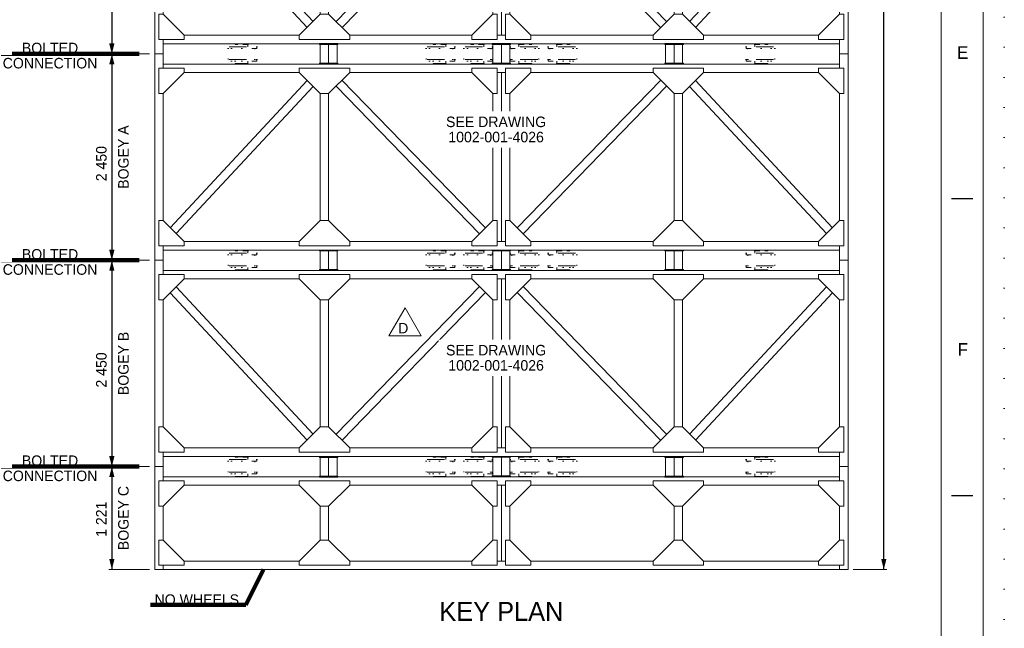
# Model space of a CAD drawing. Header units: millimetres. Extents: x -33820 to -12795, y -745548 to -730698.
# Tile 13 of 25: x -18638 to -12795, y -742434 to -738821. Entities that reach past the tile are written whole.
import ezdxf
from ezdxf.enums import TextEntityAlignment as Align

# ---------------------------------------------------------------- set-up
doc = ezdxf.new("R2010")
doc.units = ezdxf.units.MM
doc.header["$MEASUREMENT"] = 0
for name, pattern in [('DGN Style 1', [178.733029, 0.297393, -178.435636]), ('DGN Style 5', [208.174909, 89.217818, -118.957091]), ('DGN Style 6', [565.640967, 0.297393, -118.957091, 208.174909, -118.957091, 0.297393, -118.957091])]:
    doc.linetypes.add(name, pattern=pattern)
doc.styles.add('Style-ENGINEERING', font='ENGINEERING.shx')
doc.styles.add('Style-ENGINEERING_0', font='ENGINEERING.shx')
doc.dimstyles.new('MetricMM', dxfattribs={"dimtxt": 3, "dimasz": 3, "dimexe": 1.5, "dimexo": 1.5, "dimgap": 1.5, "dimtad": 1, "dimdec": 0, "dimzin": 7, "dimtxsty": 'Style-ENGINEERING_0', "dimcen": 0.09, "dimclrd": 1, "dimclre": 1, "dimclrt": 7, "dimadec": 0, "dimazin": 3, "dimtfac": 1, "dimtdec": 0, "dimtofl": 0, "dimtmove": 0, "dimatfit": 3, "dimfxl": 1, "dimtzin": 7, "dimlwd": -1, "dimlwe": 0, "dimarcsym": 0})

# ---------------------------------------------------------------- blocks, each defined once
blk = doc.blocks.new('*U328')
for p, q in [((412.95, -70.47), (407.95, -70.47)), ((412.95, -140.97), (407.95, -140.97))]:
    blk.add_line(p, q)
at = {"color": 7, "linetype": 'Continuous', "lineweight": 0, "flags": 128}
blk.add_lwpolyline([(-415.55, 292.03), (415.45, 292.03), (415.45, -291.97), (-415.55, -291.97), (-415.55, 292.03)], close=True, dxfattribs=at)
at = {"color": 7, "linetype": 'Continuous', "lineweight": 13, "flags": 128}
blk.add_lwpolyline([(-405.55, 282.03), (405.45, 282.03), (405.45, -281.97), (-405.55, -281.97), (-405.55, 282.03)], close=True, dxfattribs=at)
at = {"char_height": 3, "attachment_point": 5, "line_spacing_factor": 1.2, "style": 'Style-ENGINEERING'}
for s, insert in [('E', (410.58, -35.72)), ('F', (410.58, -106.22))]:
    blk.add_mtext(s, dxfattribs=dict(at, insert=insert))
blk = doc.blocks.new('*U391')
at = {"color": 7, "linetype": 'Continuous', "lineweight": 0}
for p, q in [((-4115, -611), (-4115, 611)), ((-4115, 611), (-4015, 611)), ((-4015, 440), (-4015, 611)), ((4115, 611), (4015, 611)), ((4015, 440), (4015, 611)), ((4115, -611), (4115, 611)), ((4015, 490), (-4015, 490)), ((-3765, 390), (-2400, 390)), ((-1800, 390), (-350, 390)), ((-50, 390), (50, 390)), ((0, -511), (0, 390)), ((350, 390), (1800, 390)), ((2400, 390), (3765, 390)), ((-4015, -261), (-4015, 140)), ((-2150, -261), (-2150, 140)), ((-2050, -261), (-2050, 140)), ((-100, -261), (-100, 140)), ((100, -261), (100, 140)), ((2050, -261), (2050, 140)), ((2150, -261), (2150, 140)), ((4015, -261), (4015, 140)), ((-4015, -561), (-4015, -611)), ((-3765, -511), (-2400, -511)), ((-1800, -511), (-350, -511)), ((-50, -511), (50, -511)), ((350, -511), (1800, -511)), ((2400, -511), (3765, -511)), ((4015, -561), (4015, -611)), ((4115, -611), (-4115, -611))]:
    blk.add_line(p, q, dxfattribs=at)
at = {"color": 7, "linetype": 'Continuous', "lineweight": 0, "flags": 128}
for points in [[(-4065, 440), (-3765, 440), (-3765, 390), (-4015, 140), (-4065, 140), (-4065, 440)], [(-2400, 440), (-1800, 440), (-1800, 390), (-2050, 140), (-2150, 140), (-2400, 390), (-2400, 440)], [(-50, 440), (-350, 440), (-350, 390), (-100, 140), (-50, 140), (-50, 440)], [(50, 440), (350, 440), (350, 390), (100, 140), (50, 140), (50, 440)], [(2400, 440), (1800, 440), (1800, 390), (2050, 140), (2150, 140), (2400, 390), (2400, 440)], [(4065, 440), (3765, 440), (3765, 390), (4015, 140), (4065, 140), (4065, 440)], [(-4065, -561), (-3765, -561), (-3765, -511), (-4015, -261), (-4065, -261), (-4065, -561)], [(-2400, -561), (-1800, -561), (-1800, -511), (-2050, -261), (-2150, -261), (-2400, -511), (-2400, -561)], [(-50, -561), (-350, -561), (-350, -511), (-100, -261), (-50, -261), (-50, -561)], [(50, -561), (350, -561), (350, -511), (100, -261), (50, -261), (50, -561)], [(2400, -561), (1800, -561), (1800, -511), (2050, -261), (2150, -261), (2400, -511), (2400, -561)], [(4065, -561), (3765, -561), (3765, -511), (4015, -261), (4065, -261), (4065, -561)]]:
    blk.add_lwpolyline(points, close=True, dxfattribs=at)
blk = doc.blocks.new('*U439')
at = {"color": 7, "linetype": 'Continuous', "lineweight": 0}
for p, q in [((-4115, 1225), (-4115, -1225)), ((-4115, 1225), (-4015, 1225)), ((-4015, 1054), (-4015, 1225)), ((4115, 1225), (4015, 1225)), ((4015, 1054), (4015, 1225)), ((4115, 1225), (4115, -1225)), ((4015, 1104), (-4015, 1104)), ((-3765, 1004), (-2400, 1004)), ((-1800, 1004), (-350, 1004)), ((-50, 1004), (50, 1004)), ((0, 1004), (0, -1004)), ((350, 1004), (1800, 1004)), ((2400, 1004), (3765, 1004)), ((-3930, 839), (-2306, -910)), ((-3859, 909), (-2235, -839)), ((-259, 912), (-1962, -841)), ((-188, 841), (-1893, -914)), ((188, 841), (1893, -914)), ((259, 912), (1962, -841)), ((3859, 909), (2235, -839)), ((3930, 839), (2306, -910)), ((-4015, 754), (-4015, -754)), ((-2150, 754), (-2150, -754)), ((-2050, 754), (-2050, -754)), ((-100, 754), (-100, -754)), ((100, 754), (100, -754)), ((2050, 754), (2050, -754)), ((2150, 754), (2150, -754)), ((4015, 754), (4015, -754)), ((-3765, -1004), (-2400, -1004)), ((-1800, -1004), (-350, -1004)), ((-50, -1004), (50, -1004)), ((350, -1004), (1800, -1004)), ((2400, -1004), (3765, -1004)), ((-4015, -1054), (-4015, -1225)), ((4015, -1104), (-4015, -1104)), ((4015, -1054), (4015, -1225)), ((-4115, -1225), (-4015, -1225)), ((4115, -1225), (4015, -1225))]:
    blk.add_line(p, q, dxfattribs=at)
at = {"color": 7, "linetype": 'Continuous', "lineweight": 0, "flags": 128}
for points in [[(-4065, 1054), (-3765, 1054), (-3765, 1004), (-4015, 754), (-4065, 754), (-4065, 1054)], [(-2400, 1054), (-1800, 1054), (-1800, 1004), (-2050, 754), (-2150, 754), (-2400, 1004), (-2400, 1054)], [(-50, 1054), (-350, 1054), (-350, 1004), (-100, 754), (-50, 754), (-50, 1054)], [(50, 1054), (350, 1054), (350, 1004), (100, 754), (50, 754), (50, 1054)], [(2400, 1054), (1800, 1054), (1800, 1004), (2050, 754), (2150, 754), (2400, 1004), (2400, 1054)], [(4065, 1054), (3765, 1054), (3765, 1004), (4015, 754), (4065, 754), (4065, 1054)], [(-4065, -1054), (-3765, -1054), (-3765, -1004), (-4015, -754), (-4065, -754), (-4065, -1054)], [(-2400, -1054), (-1800, -1054), (-1800, -1004), (-2050, -754), (-2150, -754), (-2400, -1004), (-2400, -1054)], [(-50, -1054), (-350, -1054), (-350, -1004), (-100, -754), (-50, -754), (-50, -1054)], [(50, -1054), (350, -1054), (350, -1004), (100, -754), (50, -754), (50, -1054)], [(2400, -1054), (1800, -1054), (1800, -1004), (2050, -754), (2150, -754), (2400, -1004), (2400, -1054)], [(4065, -1054), (3765, -1054), (3765, -1004), (4015, -754), (4065, -754), (4065, -1054)]]:
    blk.add_lwpolyline(points, close=True, dxfattribs=at)
blk = doc.blocks.new('*U462')
at = {"color": 7, "linetype": 'Continuous', "lineweight": 0}
for p, q in [((-4115, 1225), (-4115, -1225)), ((-4115, 1225), (-4015, 1225)), ((-4015, 1054), (-4015, 1225)), ((4115, 1225), (4015, 1225)), ((4015, 1054), (4015, 1225)), ((4115, 1225), (4115, -1225)), ((4015, 1104), (-4015, 1104)), ((-3765, 1004), (-2400, 1004)), ((-1800, 1004), (-350, 1004)), ((-50, 1004), (50, 1004)), ((0, 1004), (0, -1004)), ((350, 1004), (1800, 1004)), ((2400, 1004), (3765, 1004)), ((-3930, 839), (-2306, -910)), ((-3859, 909), (-2235, -839)), ((-259, 912), (-1962, -841)), ((-188, 841), (-1893, -914)), ((188, 841), (1893, -914)), ((259, 912), (1962, -841)), ((3859, 909), (2235, -839)), ((3930, 839), (2306, -910)), ((-4015, 754), (-4015, -754)), ((-2150, 754), (-2150, -754)), ((-2050, 754), (-2050, -754)), ((-100, 754), (-100, -754)), ((100, 754), (100, -754)), ((2050, 754), (2050, -754)), ((2150, 754), (2150, -754)), ((4015, 754), (4015, -754)), ((-3765, -1004), (-2400, -1004)), ((-1800, -1004), (-350, -1004)), ((-50, -1004), (50, -1004)), ((350, -1004), (1800, -1004)), ((2400, -1004), (3765, -1004)), ((-4015, -1054), (-4015, -1225)), ((4015, -1104), (-4015, -1104)), ((4015, -1054), (4015, -1225)), ((-4115, -1225), (-4015, -1225)), ((4115, -1225), (4015, -1225))]:
    blk.add_line(p, q, dxfattribs=at)
at = {"color": 7, "linetype": 'Continuous', "lineweight": 0, "flags": 128}
for points in [[(-4065, 1054), (-3765, 1054), (-3765, 1004), (-4015, 754), (-4065, 754), (-4065, 1054)], [(-2400, 1054), (-1800, 1054), (-1800, 1004), (-2050, 754), (-2150, 754), (-2400, 1004), (-2400, 1054)], [(-50, 1054), (-350, 1054), (-350, 1004), (-100, 754), (-50, 754), (-50, 1054)], [(50, 1054), (350, 1054), (350, 1004), (100, 754), (50, 754), (50, 1054)], [(2400, 1054), (1800, 1054), (1800, 1004), (2050, 754), (2150, 754), (2400, 1004), (2400, 1054)], [(4065, 1054), (3765, 1054), (3765, 1004), (4015, 754), (4065, 754), (4065, 1054)], [(-4065, -1054), (-3765, -1054), (-3765, -1004), (-4015, -754), (-4065, -754), (-4065, -1054)], [(-2400, -1054), (-1800, -1054), (-1800, -1004), (-2050, -754), (-2150, -754), (-2400, -1004), (-2400, -1054)], [(-50, -1054), (-350, -1054), (-350, -1004), (-100, -754), (-50, -754), (-50, -1054)], [(50, -1054), (350, -1054), (350, -1004), (100, -754), (50, -754), (50, -1054)], [(2400, -1054), (1800, -1054), (1800, -1004), (2050, -754), (2150, -754), (2400, -1004), (2400, -1054)], [(4065, -1054), (3765, -1054), (3765, -1004), (4015, -754), (4065, -754), (4065, -1054)]]:
    blk.add_lwpolyline(points, close=True, dxfattribs=at)
blk = doc.blocks.new('*U463')
at = {"color": 7, "linetype": 'Continuous', "lineweight": 0}
for p, q in [((-4115, 1225), (-4115, -1225)), ((-4115, 1225), (-4015, 1225)), ((-4015, 1054), (-4015, 1225)), ((4115, 1225), (4015, 1225)), ((4015, 1054), (4015, 1225)), ((4115, 1225), (4115, -1225)), ((4015, 1104), (-4015, 1104)), ((-3765, 1004), (-2400, 1004)), ((-1800, 1004), (-350, 1004)), ((-50, 1004), (50, 1004)), ((0, 1004), (0, -1004)), ((350, 1004), (1800, 1004)), ((2400, 1004), (3765, 1004)), ((-3930, 839), (-2306, -910)), ((-3859, 909), (-2235, -839)), ((-259, 912), (-1962, -841)), ((-188, 841), (-1893, -914)), ((188, 841), (1893, -914)), ((259, 912), (1962, -841)), ((3859, 909), (2235, -839)), ((3930, 839), (2306, -910)), ((-4015, 754), (-4015, -754)), ((-2150, 754), (-2150, -754)), ((-2050, 754), (-2050, -754)), ((-100, 754), (-100, -754)), ((100, 754), (100, -754)), ((2050, 754), (2050, -754)), ((2150, 754), (2150, -754)), ((4015, 754), (4015, -754)), ((-3765, -1004), (-2400, -1004)), ((-1800, -1004), (-350, -1004)), ((-50, -1004), (50, -1004)), ((350, -1004), (1800, -1004)), ((2400, -1004), (3765, -1004)), ((-4015, -1054), (-4015, -1225)), ((4015, -1104), (-4015, -1104)), ((4015, -1054), (4015, -1225)), ((-4115, -1225), (-4015, -1225)), ((4115, -1225), (4015, -1225))]:
    blk.add_line(p, q, dxfattribs=at)
at = {"color": 7, "linetype": 'Continuous', "lineweight": 0, "extrusion": (0, 0, -1), "flags": 128}
for points in [[(4065, 1054), (3765, 1054), (3765, 1004), (4015, 754), (4065, 754), (4065, 1054)], [(2400, 1054), (1800, 1054), (1800, 1004), (2050, 754), (2150, 754), (2400, 1004), (2400, 1054)], [(50, 1054), (350, 1054), (350, 1004), (100, 754), (50, 754), (50, 1054)], [(-50, 1054), (-350, 1054), (-350, 1004), (-100, 754), (-50, 754), (-50, 1054)], [(-2400, 1054), (-1800, 1054), (-1800, 1004), (-2050, 754), (-2150, 754), (-2400, 1004), (-2400, 1054)], [(-4065, 1054), (-3765, 1054), (-3765, 1004), (-4015, 754), (-4065, 754), (-4065, 1054)], [(4065, -1054), (3765, -1054), (3765, -1004), (4015, -754), (4065, -754), (4065, -1054)], [(2400, -1054), (1800, -1054), (1800, -1004), (2050, -754), (2150, -754), (2400, -1004), (2400, -1054)], [(50, -1054), (350, -1054), (350, -1004), (100, -754), (50, -754), (50, -1054)], [(-50, -1054), (-350, -1054), (-350, -1004), (-100, -754), (-50, -754), (-50, -1054)], [(-2400, -1054), (-1800, -1054), (-1800, -1004), (-2050, -754), (-2150, -754), (-2400, -1004), (-2400, -1054)], [(-4065, -1054), (-3765, -1054), (-3765, -1004), (-4015, -754), (-4065, -754), (-4065, -1054)]]:
    blk.add_lwpolyline(points, close=True, dxfattribs=at)
blk = doc.blocks.new('*U465')
at = {"color": 7, "linetype": 'DGN Style 6', "lineweight": 0, "flags": 128}
for points in [[(-76, 119), (76, 119), (76, 114), (-76, 114), (-76, 119)], [(-181, 65), (181, 65), (181, 85), (-181, 85), (-181, 65)], [(-181, -85), (181, -85), (181, -65), (-181, -65), (-181, -85)], [(-76, -113), (76, -113), (76, -118), (-76, -118), (-76, -113)]]:
    blk.add_lwpolyline(points, close=True, dxfattribs=at)
for points in [[(-159, 65), (-159, -65)], [(76, 85), (76, 114), (-76, 114), (-76, 85)], [(159, -65), (159, 65)], [(76, -85), (76, -113), (-76, -113), (-76, -85)]]:
    blk.add_lwpolyline(points, dxfattribs=at)
blk = doc.blocks.new('*U466')
at = {"color": 7, "linetype": 'DGN Style 6', "lineweight": 0, "flags": 128}
for points in [[(-76, 119), (76, 119), (76, 114), (-76, 114), (-76, 119)], [(-181, 65), (181, 65), (181, 85), (-181, 85), (-181, 65)], [(-181, -85), (181, -85), (181, -65), (-181, -65), (-181, -85)], [(-76, -113), (76, -113), (76, -118), (-76, -118), (-76, -113)]]:
    blk.add_lwpolyline(points, close=True, dxfattribs=at)
for points in [[(-159, 65), (-159, -65)], [(76, 85), (76, 114), (-76, 114), (-76, 85)], [(159, -65), (159, 65)], [(76, -85), (76, -113), (-76, -113), (-76, -85)]]:
    blk.add_lwpolyline(points, dxfattribs=at)
blk = doc.blocks.new('*U467')
at = {"color": 7, "linetype": 'DGN Style 6', "lineweight": 0, "flags": 128}
for points in [[(-76, 119), (76, 119), (76, 114), (-76, 114), (-76, 119)], [(-181, 65), (181, 65), (181, 85), (-181, 85), (-181, 65)], [(-181, -85), (181, -85), (181, -65), (-181, -65), (-181, -85)], [(-76, -113), (76, -113), (76, -118), (-76, -118), (-76, -113)]]:
    blk.add_lwpolyline(points, close=True, dxfattribs=at)
for points in [[(-159, 65), (-159, -65)], [(76, 85), (76, 114), (-76, 114), (-76, 85)], [(159, -65), (159, 65)], [(76, -85), (76, -113), (-76, -113), (-76, -85)]]:
    blk.add_lwpolyline(points, dxfattribs=at)
blk = doc.blocks.new('*U468')
at = {"color": 7, "linetype": 'DGN Style 6', "lineweight": 0, "extrusion": (0, 0, -1), "flags": 128}
for points in [[(76, 119), (-76, 119), (-76, 114), (76, 114), (76, 119)], [(181, 65), (-181, 65), (-181, 85), (181, 85), (181, 65)], [(181, -85), (-181, -85), (-181, -65), (181, -65), (181, -85)], [(76, -113), (-76, -113), (-76, -118), (76, -118), (76, -113)]]:
    blk.add_lwpolyline(points, close=True, dxfattribs=at)
for points in [[(159, 65), (159, -65)], [(-76, 85), (-76, 114), (76, 114), (76, 85)], [(-159, -65), (-159, 65)], [(-76, -85), (-76, -113), (76, -113), (76, -85)]]:
    blk.add_lwpolyline(points, dxfattribs=at)
blk = doc.blocks.new('*U469')
at = {"color": 7, "linetype": 'DGN Style 6', "lineweight": 0, "extrusion": (0, 0, -1), "flags": 128}
for points in [[(76, 119), (-76, 119), (-76, 114), (76, 114), (76, 119)], [(181, 65), (-181, 65), (-181, 85), (181, 85), (181, 65)], [(181, -85), (-181, -85), (-181, -65), (181, -65), (181, -85)], [(76, -113), (-76, -113), (-76, -118), (76, -118), (76, -113)]]:
    blk.add_lwpolyline(points, close=True, dxfattribs=at)
for points in [[(159, 65), (159, -65)], [(-76, 85), (-76, 114), (76, 114), (76, 85)], [(-159, -65), (-159, 65)], [(-76, -85), (-76, -113), (76, -113), (76, -85)]]:
    blk.add_lwpolyline(points, dxfattribs=at)
blk = doc.blocks.new('*U470')
at = {"color": 7, "linetype": 'DGN Style 6', "lineweight": 0, "extrusion": (0, 0, -1), "flags": 128}
for points in [[(76, 119), (-76, 119), (-76, 114), (76, 114), (76, 119)], [(181, 65), (-181, 65), (-181, 85), (181, 85), (181, 65)], [(181, -85), (-181, -85), (-181, -65), (181, -65), (181, -85)], [(76, -113), (-76, -113), (-76, -118), (76, -118), (76, -113)]]:
    blk.add_lwpolyline(points, close=True, dxfattribs=at)
for points in [[(159, 65), (159, -65)], [(-76, 85), (-76, 114), (76, 114), (76, 85)], [(-159, -65), (-159, 65)], [(-76, -85), (-76, -113), (76, -113), (76, -85)]]:
    blk.add_lwpolyline(points, dxfattribs=at)
blk = doc.blocks.new('*U464')
at = {"color": 7, "linetype": 'DGN Style 6', "lineweight": 0, "rotation": 180}
for name, p in [('*U467', (-3085, 0)), ('*U466', (-735, 0)), ('*U465', (-285, 0))]:
    blk.add_blockref(name, p, dxfattribs=at)
at = {"color": 7, "linetype": 'DGN Style 6', "lineweight": 0, "extrusion": (0, 0, -1), "rotation": 180}
for name, p in [('*U468', (-285, 0)), ('*U469', (-735, 0)), ('*U470', (-3085, 0))]:
    blk.add_blockref(name, p, dxfattribs=at)
blk = doc.blocks.new('*U472')
at = {"color": 7, "linetype": 'DGN Style 6', "lineweight": 0, "flags": 128}
for points in [[(-76, 119), (76, 119), (76, 114), (-76, 114), (-76, 119)], [(-181, 65), (181, 65), (181, 85), (-181, 85), (-181, 65)], [(-181, -85), (181, -85), (181, -65), (-181, -65), (-181, -85)], [(-76, -113), (76, -113), (76, -118), (-76, -118), (-76, -113)]]:
    blk.add_lwpolyline(points, close=True, dxfattribs=at)
for points in [[(-159, 65), (-159, -65)], [(76, 85), (76, 114), (-76, 114), (-76, 85)], [(159, -65), (159, 65)], [(76, -85), (76, -113), (-76, -113), (-76, -85)]]:
    blk.add_lwpolyline(points, dxfattribs=at)
blk = doc.blocks.new('*U473')
at = {"color": 7, "linetype": 'DGN Style 6', "lineweight": 0, "flags": 128}
for points in [[(-76, 119), (76, 119), (76, 114), (-76, 114), (-76, 119)], [(-181, 65), (181, 65), (181, 85), (-181, 85), (-181, 65)], [(-181, -85), (181, -85), (181, -65), (-181, -65), (-181, -85)], [(-76, -113), (76, -113), (76, -118), (-76, -118), (-76, -113)]]:
    blk.add_lwpolyline(points, close=True, dxfattribs=at)
for points in [[(-159, 65), (-159, -65)], [(76, 85), (76, 114), (-76, 114), (-76, 85)], [(159, -65), (159, 65)], [(76, -85), (76, -113), (-76, -113), (-76, -85)]]:
    blk.add_lwpolyline(points, dxfattribs=at)
blk = doc.blocks.new('*U474')
at = {"color": 7, "linetype": 'DGN Style 6', "lineweight": 0, "flags": 128}
for points in [[(-76, 119), (76, 119), (76, 114), (-76, 114), (-76, 119)], [(-181, 65), (181, 65), (181, 85), (-181, 85), (-181, 65)], [(-181, -85), (181, -85), (181, -65), (-181, -65), (-181, -85)], [(-76, -113), (76, -113), (76, -118), (-76, -118), (-76, -113)]]:
    blk.add_lwpolyline(points, close=True, dxfattribs=at)
for points in [[(-159, 65), (-159, -65)], [(76, 85), (76, 114), (-76, 114), (-76, 85)], [(159, -65), (159, 65)], [(76, -85), (76, -113), (-76, -113), (-76, -85)]]:
    blk.add_lwpolyline(points, dxfattribs=at)
blk = doc.blocks.new('*U475')
at = {"color": 7, "linetype": 'DGN Style 6', "lineweight": 0, "extrusion": (0, 0, -1), "flags": 128}
for points in [[(76, 119), (-76, 119), (-76, 114), (76, 114), (76, 119)], [(181, 65), (-181, 65), (-181, 85), (181, 85), (181, 65)], [(181, -85), (-181, -85), (-181, -65), (181, -65), (181, -85)], [(76, -113), (-76, -113), (-76, -118), (76, -118), (76, -113)]]:
    blk.add_lwpolyline(points, close=True, dxfattribs=at)
for points in [[(159, 65), (159, -65)], [(-76, 85), (-76, 114), (76, 114), (76, 85)], [(-159, -65), (-159, 65)], [(-76, -85), (-76, -113), (76, -113), (76, -85)]]:
    blk.add_lwpolyline(points, dxfattribs=at)
blk = doc.blocks.new('*U476')
at = {"color": 7, "linetype": 'DGN Style 6', "lineweight": 0, "extrusion": (0, 0, -1), "flags": 128}
for points in [[(76, 119), (-76, 119), (-76, 114), (76, 114), (76, 119)], [(181, 65), (-181, 65), (-181, 85), (181, 85), (181, 65)], [(181, -85), (-181, -85), (-181, -65), (181, -65), (181, -85)], [(76, -113), (-76, -113), (-76, -118), (76, -118), (76, -113)]]:
    blk.add_lwpolyline(points, close=True, dxfattribs=at)
for points in [[(159, 65), (159, -65)], [(-76, 85), (-76, 114), (76, 114), (76, 85)], [(-159, -65), (-159, 65)], [(-76, -85), (-76, -113), (76, -113), (76, -85)]]:
    blk.add_lwpolyline(points, dxfattribs=at)
blk = doc.blocks.new('*U477')
at = {"color": 7, "linetype": 'DGN Style 6', "lineweight": 0, "extrusion": (0, 0, -1), "flags": 128}
for points in [[(76, 119), (-76, 119), (-76, 114), (76, 114), (76, 119)], [(181, 65), (-181, 65), (-181, 85), (181, 85), (181, 65)], [(181, -85), (-181, -85), (-181, -65), (181, -65), (181, -85)], [(76, -113), (-76, -113), (-76, -118), (76, -118), (76, -113)]]:
    blk.add_lwpolyline(points, close=True, dxfattribs=at)
for points in [[(159, 65), (159, -65)], [(-76, 85), (-76, 114), (76, 114), (76, 85)], [(-159, -65), (-159, 65)], [(-76, -85), (-76, -113), (76, -113), (76, -85)]]:
    blk.add_lwpolyline(points, dxfattribs=at)
blk = doc.blocks.new('*U471')
at = {"color": 7, "linetype": 'DGN Style 6', "lineweight": 0, "rotation": 180}
for name, p in [('*U474', (-3085, 0)), ('*U473', (-735, 0)), ('*U472', (-285, 0))]:
    blk.add_blockref(name, p, dxfattribs=at)
at = {"color": 7, "linetype": 'DGN Style 6', "lineweight": 0, "extrusion": (0, 0, -1), "rotation": 180}
for name, p in [('*U475', (-285, 0)), ('*U476', (-735, 0)), ('*U477', (-3085, 0))]:
    blk.add_blockref(name, p, dxfattribs=at)
blk = doc.blocks.new('*U479')
at = {"color": 7, "linetype": 'DGN Style 6', "lineweight": 0, "flags": 128}
for points in [[(-76, 119), (76, 119), (76, 114), (-76, 114), (-76, 119)], [(-181, 65), (181, 65), (181, 85), (-181, 85), (-181, 65)], [(-181, -85), (181, -85), (181, -65), (-181, -65), (-181, -85)], [(-76, -113), (76, -113), (76, -118), (-76, -118), (-76, -113)]]:
    blk.add_lwpolyline(points, close=True, dxfattribs=at)
for points in [[(-159, 65), (-159, -65)], [(76, 85), (76, 114), (-76, 114), (-76, 85)], [(159, -65), (159, 65)], [(76, -85), (76, -113), (-76, -113), (-76, -85)]]:
    blk.add_lwpolyline(points, dxfattribs=at)
blk = doc.blocks.new('*U480')
at = {"color": 7, "linetype": 'DGN Style 6', "lineweight": 0, "flags": 128}
for points in [[(-76, 119), (76, 119), (76, 114), (-76, 114), (-76, 119)], [(-181, 65), (181, 65), (181, 85), (-181, 85), (-181, 65)], [(-181, -85), (181, -85), (181, -65), (-181, -65), (-181, -85)], [(-76, -113), (76, -113), (76, -118), (-76, -118), (-76, -113)]]:
    blk.add_lwpolyline(points, close=True, dxfattribs=at)
for points in [[(-159, 65), (-159, -65)], [(76, 85), (76, 114), (-76, 114), (-76, 85)], [(159, -65), (159, 65)], [(76, -85), (76, -113), (-76, -113), (-76, -85)]]:
    blk.add_lwpolyline(points, dxfattribs=at)
blk = doc.blocks.new('*U481')
at = {"color": 7, "linetype": 'DGN Style 6', "lineweight": 0, "flags": 128}
for points in [[(-76, 119), (76, 119), (76, 114), (-76, 114), (-76, 119)], [(-181, 65), (181, 65), (181, 85), (-181, 85), (-181, 65)], [(-181, -85), (181, -85), (181, -65), (-181, -65), (-181, -85)], [(-76, -113), (76, -113), (76, -118), (-76, -118), (-76, -113)]]:
    blk.add_lwpolyline(points, close=True, dxfattribs=at)
for points in [[(-159, 65), (-159, -65)], [(76, 85), (76, 114), (-76, 114), (-76, 85)], [(159, -65), (159, 65)], [(76, -85), (76, -113), (-76, -113), (-76, -85)]]:
    blk.add_lwpolyline(points, dxfattribs=at)
blk = doc.blocks.new('*U482')
at = {"color": 7, "linetype": 'DGN Style 6', "lineweight": 0, "extrusion": (0, 0, -1), "flags": 128}
for points in [[(76, 119), (-76, 119), (-76, 114), (76, 114), (76, 119)], [(181, 65), (-181, 65), (-181, 85), (181, 85), (181, 65)], [(181, -85), (-181, -85), (-181, -65), (181, -65), (181, -85)], [(76, -113), (-76, -113), (-76, -118), (76, -118), (76, -113)]]:
    blk.add_lwpolyline(points, close=True, dxfattribs=at)
for points in [[(159, 65), (159, -65)], [(-76, 85), (-76, 114), (76, 114), (76, 85)], [(-159, -65), (-159, 65)], [(-76, -85), (-76, -113), (76, -113), (76, -85)]]:
    blk.add_lwpolyline(points, dxfattribs=at)
blk = doc.blocks.new('*U483')
at = {"color": 7, "linetype": 'DGN Style 6', "lineweight": 0, "extrusion": (0, 0, -1), "flags": 128}
for points in [[(76, 119), (-76, 119), (-76, 114), (76, 114), (76, 119)], [(181, 65), (-181, 65), (-181, 85), (181, 85), (181, 65)], [(181, -85), (-181, -85), (-181, -65), (181, -65), (181, -85)], [(76, -113), (-76, -113), (-76, -118), (76, -118), (76, -113)]]:
    blk.add_lwpolyline(points, close=True, dxfattribs=at)
for points in [[(159, 65), (159, -65)], [(-76, 85), (-76, 114), (76, 114), (76, 85)], [(-159, -65), (-159, 65)], [(-76, -85), (-76, -113), (76, -113), (76, -85)]]:
    blk.add_lwpolyline(points, dxfattribs=at)
blk = doc.blocks.new('*U484')
at = {"color": 7, "linetype": 'DGN Style 6', "lineweight": 0, "extrusion": (0, 0, -1), "flags": 128}
for points in [[(76, 119), (-76, 119), (-76, 114), (76, 114), (76, 119)], [(181, 65), (-181, 65), (-181, 85), (181, 85), (181, 65)], [(181, -85), (-181, -85), (-181, -65), (181, -65), (181, -85)], [(76, -113), (-76, -113), (-76, -118), (76, -118), (76, -113)]]:
    blk.add_lwpolyline(points, close=True, dxfattribs=at)
for points in [[(159, 65), (159, -65)], [(-76, 85), (-76, 114), (76, 114), (76, 85)], [(-159, -65), (-159, 65)], [(-76, -85), (-76, -113), (76, -113), (76, -85)]]:
    blk.add_lwpolyline(points, dxfattribs=at)
blk = doc.blocks.new('*U478')
at = {"color": 7, "linetype": 'DGN Style 6', "lineweight": 0, "rotation": 180}
for name, p in [('*U481', (-3085, 0)), ('*U480', (-735, 0)), ('*U479', (-285, 0))]:
    blk.add_blockref(name, p, dxfattribs=at)
at = {"color": 7, "linetype": 'DGN Style 6', "lineweight": 0, "extrusion": (0, 0, -1), "rotation": 180}
for name, p in [('*U482', (-285, 0)), ('*U483', (-735, 0)), ('*U484', (-3085, 0))]:
    blk.add_blockref(name, p, dxfattribs=at)
blk = doc.blocks.new('*U486')
at = {"color": 7, "linetype": 'DGN Style 6', "lineweight": 0, "flags": 128}
for points in [[(-76, 119), (76, 119), (76, 114), (-76, 114), (-76, 119)], [(-181, 65), (181, 65), (181, 85), (-181, 85), (-181, 65)], [(-181, -85), (181, -85), (181, -65), (-181, -65), (-181, -85)], [(-76, -113), (76, -113), (76, -118), (-76, -118), (-76, -113)]]:
    blk.add_lwpolyline(points, close=True, dxfattribs=at)
for points in [[(-159, 65), (-159, -65)], [(76, 85), (76, 114), (-76, 114), (-76, 85)], [(159, -65), (159, 65)], [(76, -85), (76, -113), (-76, -113), (-76, -85)]]:
    blk.add_lwpolyline(points, dxfattribs=at)
blk = doc.blocks.new('*U487')
at = {"color": 7, "linetype": 'DGN Style 6', "lineweight": 0, "flags": 128}
for points in [[(-76, 119), (76, 119), (76, 114), (-76, 114), (-76, 119)], [(-181, 65), (181, 65), (181, 85), (-181, 85), (-181, 65)], [(-181, -85), (181, -85), (181, -65), (-181, -65), (-181, -85)], [(-76, -113), (76, -113), (76, -118), (-76, -118), (-76, -113)]]:
    blk.add_lwpolyline(points, close=True, dxfattribs=at)
for points in [[(-159, 65), (-159, -65)], [(76, 85), (76, 114), (-76, 114), (-76, 85)], [(159, -65), (159, 65)], [(76, -85), (76, -113), (-76, -113), (-76, -85)]]:
    blk.add_lwpolyline(points, dxfattribs=at)
blk = doc.blocks.new('*U488')
at = {"color": 7, "linetype": 'DGN Style 6', "lineweight": 0, "flags": 128}
for points in [[(-76, 119), (76, 119), (76, 114), (-76, 114), (-76, 119)], [(-181, 65), (181, 65), (181, 85), (-181, 85), (-181, 65)], [(-181, -85), (181, -85), (181, -65), (-181, -65), (-181, -85)], [(-76, -113), (76, -113), (76, -118), (-76, -118), (-76, -113)]]:
    blk.add_lwpolyline(points, close=True, dxfattribs=at)
for points in [[(-159, 65), (-159, -65)], [(76, 85), (76, 114), (-76, 114), (-76, 85)], [(159, -65), (159, 65)], [(76, -85), (76, -113), (-76, -113), (-76, -85)]]:
    blk.add_lwpolyline(points, dxfattribs=at)
blk = doc.blocks.new('*U489')
at = {"color": 7, "linetype": 'DGN Style 6', "lineweight": 0, "extrusion": (0, 0, -1), "flags": 128}
for points in [[(76, 119), (-76, 119), (-76, 114), (76, 114), (76, 119)], [(181, 65), (-181, 65), (-181, 85), (181, 85), (181, 65)], [(181, -85), (-181, -85), (-181, -65), (181, -65), (181, -85)], [(76, -113), (-76, -113), (-76, -118), (76, -118), (76, -113)]]:
    blk.add_lwpolyline(points, close=True, dxfattribs=at)
for points in [[(159, 65), (159, -65)], [(-76, 85), (-76, 114), (76, 114), (76, 85)], [(-159, -65), (-159, 65)], [(-76, -85), (-76, -113), (76, -113), (76, -85)]]:
    blk.add_lwpolyline(points, dxfattribs=at)
blk = doc.blocks.new('*U490')
at = {"color": 7, "linetype": 'DGN Style 6', "lineweight": 0, "extrusion": (0, 0, -1), "flags": 128}
for points in [[(76, 119), (-76, 119), (-76, 114), (76, 114), (76, 119)], [(181, 65), (-181, 65), (-181, 85), (181, 85), (181, 65)], [(181, -85), (-181, -85), (-181, -65), (181, -65), (181, -85)], [(76, -113), (-76, -113), (-76, -118), (76, -118), (76, -113)]]:
    blk.add_lwpolyline(points, close=True, dxfattribs=at)
for points in [[(159, 65), (159, -65)], [(-76, 85), (-76, 114), (76, 114), (76, 85)], [(-159, -65), (-159, 65)], [(-76, -85), (-76, -113), (76, -113), (76, -85)]]:
    blk.add_lwpolyline(points, dxfattribs=at)
blk = doc.blocks.new('*U491')
at = {"color": 7, "linetype": 'DGN Style 6', "lineweight": 0, "extrusion": (0, 0, -1), "flags": 128}
for points in [[(76, 119), (-76, 119), (-76, 114), (76, 114), (76, 119)], [(181, 65), (-181, 65), (-181, 85), (181, 85), (181, 65)], [(181, -85), (-181, -85), (-181, -65), (181, -65), (181, -85)], [(76, -113), (-76, -113), (-76, -118), (76, -118), (76, -113)]]:
    blk.add_lwpolyline(points, close=True, dxfattribs=at)
for points in [[(159, 65), (159, -65)], [(-76, 85), (-76, 114), (76, 114), (76, 85)], [(-159, -65), (-159, 65)], [(-76, -85), (-76, -113), (76, -113), (76, -85)]]:
    blk.add_lwpolyline(points, dxfattribs=at)
blk = doc.blocks.new('*U485')
at = {"color": 7, "linetype": 'DGN Style 6', "lineweight": 0, "rotation": 180}
for name, p in [('*U488', (-3085, 0)), ('*U487', (-735, 0)), ('*U486', (-285, 0))]:
    blk.add_blockref(name, p, dxfattribs=at)
at = {"color": 7, "linetype": 'DGN Style 6', "lineweight": 0, "extrusion": (0, 0, -1), "rotation": 180}
for name, p in [('*U489', (-285, 0)), ('*U490', (-735, 0)), ('*U491', (-3085, 0))]:
    blk.add_blockref(name, p, dxfattribs=at)
blk = doc.blocks.new('*D499')
at = {"color": 1, "linetype": 'Continuous', "lineweight": 0, "transparency": 16777216}
for p, q in [((5438.9, 323.1), (5197.2, 323.1)), ((5438.9, -901.8), (5197.2, -901.8))]:
    blk.add_line(p, q, dxfattribs=at)
at = {"color": 1, "linetype": 'Continuous', "transparency": 16777216}
blk.add_line((5216, 323.1), (5216, -901.8), dxfattribs=at)
at = {"color": 1, "linetype": 'Continuous', "lineweight": 0, "transparency": 16777216, "extrusion": (0, 0, -1)}
blk.add_solid([(-5200.3, 260.6), (-5216, 323.1), (-5231.6, 260.6)], dxfattribs=at)
at = {"color": 1, "linetype": 'Continuous', "lineweight": 0, "transparency": 16777216}
blk.add_solid([(5231.6, -839.3), (5216, -901.8), (5200.3, -839.3)], dxfattribs=at)
at = {"layer": 'Defpoints', "color": 7, "linetype": 'Continuous', "lineweight": 0, "transparency": 16777216}
for p in [(5470.2, 323.1), (5216, -289.4), (5216, -901.8), (5470.2, -901.8)]:
    blk.add_point(p, dxfattribs=at)
at = {"color": 7, "linetype": 'Continuous', "lineweight": 0, "transparency": 16777216, "style": 'Style-ENGINEERING'}
blk.add_text('2 450', height=62.5, rotation=90, dxfattribs=at).set_placement((5153.5, -432.8), align=Align.MIDDLE_LEFT)
blk = doc.blocks.new('*D500')
at = {"color": 1, "linetype": 'Continuous', "lineweight": 0, "transparency": 16777216}
for p, q in [((5438.9, -901.8), (5197.2, -901.8)), ((5438.9, -2126.6), (5197.2, -2126.6))]:
    blk.add_line(p, q, dxfattribs=at)
at = {"color": 1, "linetype": 'Continuous', "transparency": 16777216}
blk.add_line((5216, -901.8), (5216, -2126.6), dxfattribs=at)
at = {"color": 1, "linetype": 'Continuous', "lineweight": 0, "transparency": 16777216, "extrusion": (0, 0, -1)}
blk.add_solid([(-5200.3, -964.3), (-5216, -901.8), (-5231.6, -964.3)], dxfattribs=at)
at = {"color": 1, "linetype": 'Continuous', "lineweight": 0, "transparency": 16777216}
blk.add_solid([(5231.6, -2064.1), (5216, -2126.6), (5200.3, -2064.1)], dxfattribs=at)
at = {"layer": 'Defpoints', "color": 7, "linetype": 'Continuous', "lineweight": 0, "transparency": 16777216}
for p in [(5470.2, -901.8), (5216, -1514.2), (5216, -2126.6), (5470.2, -2126.6)]:
    blk.add_point(p, dxfattribs=at)
at = {"color": 7, "linetype": 'Continuous', "lineweight": 0, "transparency": 16777216, "style": 'Style-ENGINEERING'}
blk.add_text('2 450', height=62.5, rotation=90, dxfattribs=at).set_placement((5153.5, -1657.7), align=Align.MIDDLE_LEFT)
blk = doc.blocks.new('*D501')
at = {"color": 1, "linetype": 'Continuous', "lineweight": 0, "transparency": 16777216}
for p, q in [((5438.9, -2126.6), (5197.2, -2126.6)), ((5438.9, -3351.5), (5197.2, -3351.5))]:
    blk.add_line(p, q, dxfattribs=at)
at = {"color": 1, "linetype": 'Continuous', "transparency": 16777216}
blk.add_line((5216, -2126.6), (5216, -3351.5), dxfattribs=at)
at = {"color": 1, "linetype": 'Continuous', "lineweight": 0, "transparency": 16777216, "extrusion": (0, 0, -1)}
blk.add_solid([(-5200.3, -2189.1), (-5216, -2126.6), (-5231.6, -2189.1)], dxfattribs=at)
at = {"color": 1, "linetype": 'Continuous', "lineweight": 0, "transparency": 16777216}
blk.add_solid([(5231.6, -3289), (5216, -3351.5), (5200.3, -3289)], dxfattribs=at)
at = {"layer": 'Defpoints', "color": 7, "linetype": 'Continuous', "lineweight": 0, "transparency": 16777216}
for p in [(5470.2, -2126.6), (5216, -2739.1), (5216, -3351.5), (5470.2, -3351.5)]:
    blk.add_point(p, dxfattribs=at)
at = {"color": 7, "linetype": 'Continuous', "lineweight": 0, "transparency": 16777216, "style": 'Style-ENGINEERING'}
blk.add_text('2 450', height=62.5, rotation=90, dxfattribs=at).set_placement((5153.5, -2882.5), align=Align.MIDDLE_LEFT)
blk = doc.blocks.new('*D502')
at = {"color": 1, "linetype": 'Continuous', "lineweight": 0, "transparency": 16777216}
for p, q in [((5438.9, -3351.5), (5197.2, -3351.5)), ((5438.9, -3962.2), (5197.2, -3962.2))]:
    blk.add_line(p, q, dxfattribs=at)
at = {"color": 1, "linetype": 'Continuous', "transparency": 16777216}
blk.add_line((5216, -3351.5), (5216, -3962.2), dxfattribs=at)
at = {"color": 1, "linetype": 'Continuous', "lineweight": 0, "transparency": 16777216, "extrusion": (0, 0, -1)}
blk.add_solid([(-5200.3, -3414), (-5216, -3351.5), (-5231.6, -3414)], dxfattribs=at)
at = {"color": 1, "linetype": 'Continuous', "lineweight": 0, "transparency": 16777216}
blk.add_solid([(5231.6, -3899.7), (5216, -3962.2), (5200.3, -3899.7)], dxfattribs=at)
at = {"layer": 'Defpoints', "color": 7, "linetype": 'Continuous', "lineweight": 0, "transparency": 16777216}
for p in [(5470.2, -3351.5), (5216, -3656.9), (5216, -3962.2), (5470.2, -3962.2)]:
    blk.add_point(p, dxfattribs=at)
at = {"color": 7, "linetype": 'Continuous', "lineweight": 0, "transparency": 16777216, "style": 'Style-ENGINEERING'}
blk.add_text('1 221', height=62.5, rotation=90, dxfattribs=at).set_placement((5153.5, -3768.6), align=Align.MIDDLE_LEFT)
blk = doc.blocks.new('*U556')
at = {"color": 7, "linetype": 'Continuous', "lineweight": 0, "ltscale": 0.5}
for p, q in [((-50, 55.8), (-50, -55.7)), ((0, 55.8), (0, -55.7)), ((50, 55.8), (50, -55.7))]:
    blk.add_line(p, q, dxfattribs=at)
at = {"color": 7, "linetype": 'Continuous', "lineweight": 0, "flags": 128}
for points in [[(-55, 60.8), (-55, 55.8), (55, 55.8), (55, 60.8), (-55, 60.8)], [(-55, -55.7), (-55, -60.7), (55, -60.7), (55, -55.7), (-55, -55.7)]]:
    blk.add_lwpolyline(points, close=True, dxfattribs=at)
blk = doc.blocks.new('*U557')
at = {"color": 7, "linetype": 'Continuous', "lineweight": 0, "ltscale": 0.5}
for p, q in [((-50, 55.8), (-50, -55.7)), ((0, 55.8), (0, -55.7)), ((50, 55.8), (50, -55.7))]:
    blk.add_line(p, q, dxfattribs=at)
at = {"color": 7, "linetype": 'Continuous', "lineweight": 0, "flags": 128}
for points in [[(-55, 60.8), (-55, 55.8), (55, 55.8), (55, 60.8), (-55, 60.8)], [(-55, -55.7), (-55, -60.7), (55, -60.7), (55, -55.7), (-55, -55.7)]]:
    blk.add_lwpolyline(points, close=True, dxfattribs=at)
blk = doc.blocks.new('*U558')
at = {"color": 7, "linetype": 'Continuous', "lineweight": 0, "ltscale": 0.5}
for p, q in [((-50, 55.8), (-50, -55.7)), ((0, 55.8), (0, -55.7)), ((50, 55.8), (50, -55.7))]:
    blk.add_line(p, q, dxfattribs=at)
at = {"color": 7, "linetype": 'Continuous', "lineweight": 0, "flags": 128}
for points in [[(-55, 60.8), (-55, 55.8), (55, 55.8), (55, 60.8), (-55, 60.8)], [(-55, -55.7), (-55, -60.7), (55, -60.7), (55, -55.7), (-55, -55.7)]]:
    blk.add_lwpolyline(points, close=True, dxfattribs=at)
blk = doc.blocks.new('*U606')
at = {"color": 7, "linetype": 'Continuous', "lineweight": 0, "ltscale": 0.5}
for p, q in [((-50, 55.8), (-50, -55.7)), ((0, 55.8), (0, -55.7)), ((50, 55.8), (50, -55.7))]:
    blk.add_line(p, q, dxfattribs=at)
at = {"color": 7, "linetype": 'Continuous', "lineweight": 0, "flags": 128}
for points in [[(-55, 60.8), (-55, 55.8), (55, 55.8), (55, 60.8), (-55, 60.8)], [(-55, -55.7), (-55, -60.7), (55, -60.7), (55, -55.7), (-55, -55.7)]]:
    blk.add_lwpolyline(points, close=True, dxfattribs=at)
blk = doc.blocks.new('*U607')
at = {"color": 7, "linetype": 'Continuous', "lineweight": 0, "ltscale": 0.5}
for p, q in [((-50, 55.8), (-50, -55.7)), ((0, 55.8), (0, -55.7)), ((50, 55.8), (50, -55.7))]:
    blk.add_line(p, q, dxfattribs=at)
at = {"color": 7, "linetype": 'Continuous', "lineweight": 0, "flags": 128}
for points in [[(-55, 60.8), (-55, 55.8), (55, 55.8), (55, 60.8), (-55, 60.8)], [(-55, -55.7), (-55, -60.7), (55, -60.7), (55, -55.7), (-55, -55.7)]]:
    blk.add_lwpolyline(points, close=True, dxfattribs=at)
blk = doc.blocks.new('*U608')
at = {"color": 7, "linetype": 'Continuous', "lineweight": 0, "ltscale": 0.5}
for p, q in [((-50, 55.8), (-50, -55.7)), ((0, 55.8), (0, -55.7)), ((50, 55.8), (50, -55.7))]:
    blk.add_line(p, q, dxfattribs=at)
at = {"color": 7, "linetype": 'Continuous', "lineweight": 0, "flags": 128}
for points in [[(-55, 60.8), (-55, 55.8), (55, 55.8), (55, 60.8), (-55, 60.8)], [(-55, -55.7), (-55, -60.7), (55, -60.7), (55, -55.7), (-55, -55.7)]]:
    blk.add_lwpolyline(points, close=True, dxfattribs=at)
blk = doc.blocks.new('*U609')
at = {"color": 7, "linetype": 'Continuous', "lineweight": 0, "ltscale": 0.5}
for p, q in [((-50, 55.8), (-50, -55.7)), ((0, 55.8), (0, -55.7)), ((50, 55.8), (50, -55.7))]:
    blk.add_line(p, q, dxfattribs=at)
at = {"color": 7, "linetype": 'Continuous', "lineweight": 0, "flags": 128}
for points in [[(-55, 60.8), (-55, 55.8), (55, 55.8), (55, 60.8), (-55, 60.8)], [(-55, -55.7), (-55, -60.7), (55, -60.7), (55, -55.7), (-55, -55.7)]]:
    blk.add_lwpolyline(points, close=True, dxfattribs=at)
blk = doc.blocks.new('*U610')
at = {"color": 7, "linetype": 'Continuous', "lineweight": 0, "ltscale": 0.5}
for p, q in [((-50, 55.8), (-50, -55.7)), ((0, 55.8), (0, -55.7)), ((50, 55.8), (50, -55.7))]:
    blk.add_line(p, q, dxfattribs=at)
at = {"color": 7, "linetype": 'Continuous', "lineweight": 0, "flags": 128}
for points in [[(-55, 60.8), (-55, 55.8), (55, 55.8), (55, 60.8), (-55, 60.8)], [(-55, -55.7), (-55, -60.7), (55, -60.7), (55, -55.7), (-55, -55.7)]]:
    blk.add_lwpolyline(points, close=True, dxfattribs=at)
blk = doc.blocks.new('*U611')
at = {"color": 7, "linetype": 'Continuous', "lineweight": 0, "ltscale": 0.5}
for p, q in [((-50, 55.8), (-50, -55.7)), ((0, 55.8), (0, -55.7)), ((50, 55.8), (50, -55.7))]:
    blk.add_line(p, q, dxfattribs=at)
at = {"color": 7, "linetype": 'Continuous', "lineweight": 0, "flags": 128}
for points in [[(-55, 60.8), (-55, 55.8), (55, 55.8), (55, 60.8), (-55, 60.8)], [(-55, -55.7), (-55, -60.7), (55, -60.7), (55, -55.7), (-55, -55.7)]]:
    blk.add_lwpolyline(points, close=True, dxfattribs=at)
blk = doc.blocks.new('*D632')
at = {"color": 1, "linetype": 'Continuous', "lineweight": 0, "transparency": 16777216}
for p, q in [((9616.4, 6558.1), (9816, 6558.1)), ((9616.4, -3962.2), (9816, -3962.2))]:
    blk.add_line(p, q, dxfattribs=at)
at = {"color": 1, "linetype": 'Continuous', "transparency": 16777216}
blk.add_line((9797.2, -3962.2), (9797.2, 6558.1), dxfattribs=at)
at = {"color": 1, "linetype": 'Continuous', "lineweight": 0, "transparency": 16777216, "extrusion": (0, 0, -1)}
blk.add_solid([(-9781.6, 6495.6), (-9797.2, 6558.1), (-9812.9, 6495.6)], dxfattribs=at)
at = {"color": 1, "linetype": 'Continuous', "lineweight": 0, "transparency": 16777216}
blk.add_solid([(9812.9, -3899.7), (9797.2, -3962.2), (9781.6, -3899.7)], dxfattribs=at)
at = {"layer": 'Defpoints', "color": 7, "linetype": 'Continuous', "lineweight": 0, "transparency": 16777216}
for p in [(9585.2, 6558.1), (9797.2, 6558.1), (9797.2, 1297.9), (9585.2, -3962.2)]:
    blk.add_point(p, dxfattribs=at)
at = {"color": 7, "linetype": 'Continuous', "lineweight": 0, "transparency": 16777216, "style": 'Style-ENGINEERING'}
blk.add_text('21 042', height=62.5, rotation=90, dxfattribs=at).set_placement((9734.7, 1144.9), align=Align.MIDDLE_LEFT)
blk = doc.blocks.new('*U644')
at = {"color": 1, "linetype": 'Continuous', "lineweight": 13, "flags": 128}
blk.add_lwpolyline([(0, 85.9), (95, -78.7), (-95, -78.7), (0, 85.9)], close=True, dxfattribs=at)
at = {"color": 7, "linetype": 'DGN Style 5', "lineweight": 0, "insert": (19.7, -33.8), "char_height": 62.5, "attachment_point": 6, "line_spacing_factor": 0.6, "style": 'Style-ENGINEERING'}
blk.add_mtext('D', dxfattribs=at)
blk = doc.blocks.new('*U327')
at = {"color": 7, "linetype": 'DGN Style 1', "lineweight": 0, "flags": 128}
blk.add_lwpolyline([(-10512.54, 7424.97), (10512.46, 7424.97), (10512.46, -7425.03), (-10512.54, -7425.03), (-10512.54, 7424.97)], close=True, dxfattribs=at)
at = {"xscale": 24.99999999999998, "yscale": 24.99999999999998, "zscale": 24.99999999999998}
blk.add_blockref('*U328', (1.13, -0.77), dxfattribs=at)
at = {"color": 7, "linetype": 'Continuous', "lineweight": 0, "xscale": 0.5000000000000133, "yscale": 0.5000000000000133, "zscale": 0.5000000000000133}
for name, p in [('*U439', (7527.64, -289.35)), ('*U462', (7527.64, -2739.06)), ('*U391', (7527.64, -3656.88))]:
    blk.add_blockref(name, p, dxfattribs=at)
at = {"color": 7, "linetype": 'DGN Style 6', "lineweight": 0, "xscale": 0.5000000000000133, "yscale": 0.5000000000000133, "zscale": 0.5000000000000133}
for name, p in [('*U478', (7527.64, -901.77)), ('*U464', (7527.64, -2126.62)), ('*U471', (7527.64, -2126.62)), ('*U485', (7527.64, -3352.62))]:
    blk.add_blockref(name, p, dxfattribs=at)
at = {"color": 7, "linetype": 'Continuous', "lineweight": 0}
for name, p in [('*U607', (6502.65, -901.82)), ('*U558', (7527.65, -901.82)), ('*U606', (8552.65, -901.82)), ('*U609', (6502.65, -2126.68)), ('*U557', (7527.65, -2126.68)), ('*U608', (8552.65, -2126.68)), ('*U611', (6502.65, -3352.67)), ('*U556', (7527.65, -3351.39)), ('*U610', (8552.65, -3352.67))]:
    blk.add_blockref(name, p, dxfattribs=at)
at = {"color": 7, "linetype": 'Continuous', "lineweight": 0, "extrusion": (0, 0, -1), "xscale": 0.5000000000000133, "yscale": 0.5000000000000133, "zscale": 0.5000000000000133, "rotation": 180}
blk.add_blockref('*U463', (-7527.64, -1514.23), dxfattribs=at)
at = {"color": 1, "linetype": 'Continuous', "lineweight": 13}
blk.add_blockref('*U644', (6955.8, -2495.94), dxfattribs=at)
at = {"color": 7, "linetype": 'DGN Style 5', "lineweight": 0, "char_height": 62.5, "width": 828.6175, "attachment_point": 5, "style": 'Style-ENGINEERING'}
for s, insert, line_spacing_factor in [('BOLTED CONNECTION', (4849.27, -912.21), 0.86543), ('BOLTED CONNECTION', (4849.27, -2137.06), 0.86543), ('BOLTED CONNECTION', (4849.27, -3361.92), 0.86543), ('NO WHEELS', (5720.28, -4141.59), 0.6)]:
    blk.add_mtext(s, dxfattribs=dict(at, insert=insert, line_spacing_factor=line_spacing_factor))
at = {"color": 7, "linetype": 'DGN Style 5', "lineweight": 0, "char_height": 62.5, "width": 828.6175, "attachment_point": 5, "rotation": 90, "line_spacing_factor": 0.6, "style": 'Style-ENGINEERING'}
for s, insert in [('BOGEY A', (5285.11, -1514.22)), ('BOGEY B', (5285.11, -2739.08)), ('BOGEY C', (5285.11, -3656.86))]:
    blk.add_mtext(s, dxfattribs=dict(at, insert=insert))
at = {"color": 7, "lineweight": 13, "insert": (7527.67, -4210.86), "char_height": 112.5, "width": 7039.4656, "attachment_point": 5, "line_spacing_factor": 0.9, "style": 'Style-ENGINEERING'}
blk.add_mtext('KEY PLAN', dxfattribs=at)
at = {"color": 1, "linetype": 'Continuous'}
for base, p1, p2, angle, text, picture, middle in [((9797.24, 6558.11), (9585.17, -3962.22), (9585.17, 6558.11), 90, '\\FSTANDARD;21 042', '*D632', (9797.24, 1297.95)), ((5215.96, -901.79), (5470.17, 323.07), (5470.17, -901.79), 270, '\\FSTANDARD;<>', '*D499', (5215.96, -289.36)), ((5215.96, -2126.65), (5470.17, -901.79), (5470.17, -2126.65), 270, '\\FSTANDARD;<>', '*D500', (5215.96, -1514.22)), ((5215.96, -3351.51), (5470.17, -2126.65), (5470.17, -3351.51), 270, '\\FSTANDARD;<>', '*D501', (5215.96, -2739.08)), ((5215.96, -3962.22), (5470.17, -3351.51), (5470.17, -3962.22), 270, '\\FSTANDARD;<>', '*D502', (5215.96, -3656.86))]:
    dim = blk.add_linear_dim(base=base, p1=p1, p2=p2, angle=angle, text=text, dimstyle='MetricMM', override={"dimtxt": 62.5, "dimasz": 62.5, "dimexe": 18.75, "dimexo": 31.25, "dimgap": 31.25, "dimlfac": 2}, dxfattribs=at)
    dim.commit()
    dim.dimension.update_dxf_attribs({"geometry": picture, "text_midpoint": middle})
for points in [[(5378.43, -901.79), (4539.81, -901.79)], [(5378.43, -2126.65), (4539.81, -2126.65)], [(5378.43, -3351.51), (4539.81, -3351.51)], [(6116.78, -3962.22), (6010.52, -4172.27), (5445.99, -4172.27)]]:
    blk.add_leader(points, dimstyle='MetricMM', override={"dimtxt": 62.5, "dimasz": 62.5, "dimgap": 31.25, "dimclrd": 0, "dimlwd": 65534}, dxfattribs=at)
at = {"color": 1, "linetype": 'DGN Style 5', "lineweight": 0, "char_height": 62.5, "attachment_point": 5, "line_spacing_factor": 0.86543, "style": 'Style-ENGINEERING', "bg_fill": 3, "box_fill_scale": 1.5, "bg_fill_color": 7, "bg_fill_transparency": 0}
for insert in [(7496.48, -1350.63), (7496.48, -2705.97)]:
    blk.add_mtext('SEE DRAWING \\P1002-001-4026', dxfattribs=dict(at, insert=insert))

msp = doc.modelspace()

# ---------------------------------------------------------------- block references
at = {"color": 7, "linetype": 'Continuous', "lineweight": 13}
msp.add_blockref('*U327', (-23307.55, -738122.65), dxfattribs=at)

doc.saveas('drawing.dxf')
